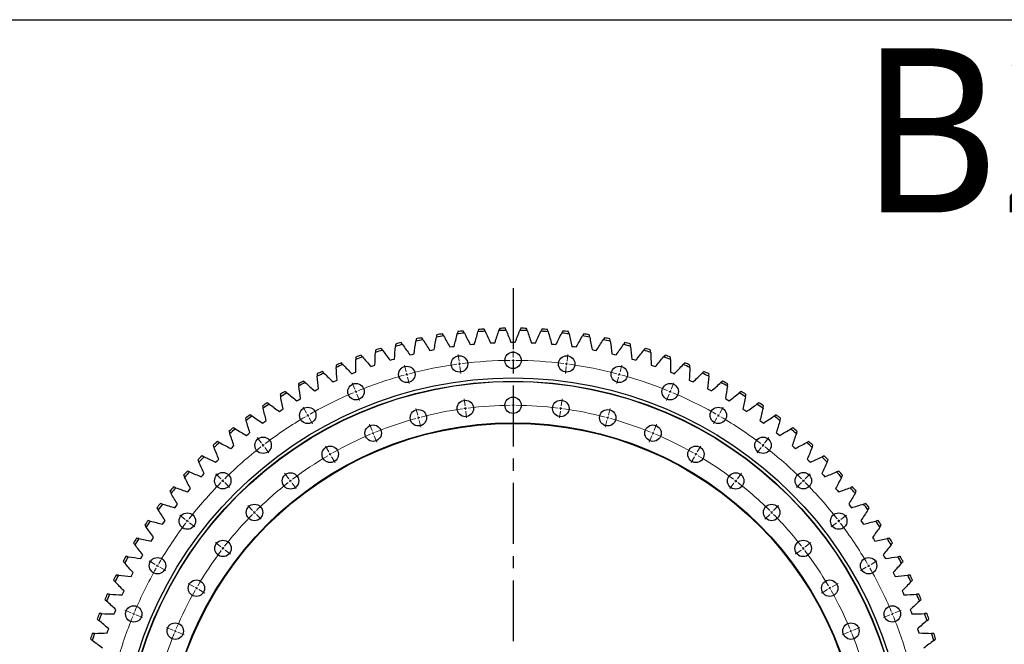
# Model space of a CAD drawing. Header units: millimetres. Extents: x 427 to 9394, y 22732 to 29464.
# Tile 7 of 16: x 1955 to 3753, y 28324 to 29464. Entities that reach past the tile are written whole.
import ezdxf

# ---------------------------------------------------------------- set-up
doc = ezdxf.new("R2010")
doc.units = ezdxf.units.MM
doc.header["$LTSCALE"] = 50
doc.linetypes.add('CENTER', pattern=[10.16, 6.35, -1.27, 1.27, -1.27])

msp = doc.modelspace()

# ---------------------------------------------------------------- linework, layer by layer
at = {"linetype": 'CENTER', "ltscale": 0.35}
msp.add_line((2855.9, 28973.9), (2855.9, 27210.4), dxfattribs=at)
at = {"color": 7, "linetype": 'Continuous', "lineweight": 25}
for p, q in [((2777.5, 28871.3), (2781.5, 28871.7)), ((2781.5, 28871.7), (2785.5, 28872.1)), ((2814.6, 28874.2), (2818.7, 28874.4)), ((2818.7, 28874.4), (2822.7, 28874.5)), ((2851.9, 28875.2), (2855.9, 28875.3)), ((2855.9, 28875.3), (2859.9, 28875.2)), ((2889.2, 28874.5), (2893.2, 28874.4)), ((2893.2, 28874.4), (2897.2, 28874.2)), ((2926.4, 28872.1), (2930.4, 28871.7)), ((2930.4, 28871.7), (2934.3, 28871.3)), ((2667.4, 28852.2), (2671.3, 28853.2)), ((2671.3, 28853.2), (2675.2, 28854.1)), ((2703.8, 28860.3), (2707.7, 28861.1)), ((2707.7, 28861.1), (2711.7, 28861.8)), ((2740.5, 28866.7), (2744.5, 28867.3)), ((2744.5, 28867.3), (2748.4, 28867.8)), ((2963.4, 28867.8), (2967.4, 28867.3)), ((2967.4, 28867.3), (2971.3, 28866.7)), ((3000.2, 28861.8), (3004.1, 28861.1)), ((3004.1, 28861.1), (3008, 28860.3)), ((3036.6, 28854.1), (3040.5, 28853.2)), ((3040.5, 28853.2), (3044.4, 28852.2)), ((2599.8, 28832.2), (2603.6, 28833.5)), ((2631.4, 28842.4), (2635.3, 28843.6)), ((2635.3, 28843.6), (2639.1, 28844.7)), ((3072.7, 28844.7), (3076.5, 28843.6)), ((3076.5, 28843.6), (3080.4, 28842.4)), ((3108.2, 28833.5), (3112, 28832.2)), ((2561.1, 28817.7), (2564.9, 28819.2)), ((2564.9, 28819.2), (2568.6, 28820.6)), ((2596, 28830.9), (2599.8, 28832.2)), ((3112, 28832.2), (3115.8, 28830.9)), ((3143.2, 28820.6), (3147, 28819.2)), ((3147, 28819.2), (3150.7, 28817.7)), ((2527, 28802.8), (2530.6, 28804.5)), ((2530.6, 28804.5), (2534.3, 28806.1)), ((3177.6, 28806.1), (3181.2, 28804.5)), ((3181.2, 28804.5), (3184.9, 28802.8)), ((2493.5, 28786.4), (2497.1, 28788.2)), ((2497.1, 28788.2), (2500.7, 28790)), ((3211.2, 28790), (3214.8, 28788.2)), ((3214.8, 28788.2), (3218.3, 28786.4)), ((2460.9, 28768.3), (2464.4, 28770.4)), ((2464.4, 28770.4), (2467.8, 28772.3)), ((3244, 28772.3), (3247.5, 28770.4)), ((3247.5, 28770.4), (3250.9, 28768.3)), ((2429.2, 28748.8), (2432.5, 28751)), ((2432.5, 28751), (2435.9, 28753.1)), ((3275.9, 28753.1), (3279.3, 28751)), ((3279.3, 28751), (3282.7, 28748.8)), ((2398.4, 28727.7), (2401.7, 28730.1)), ((2401.7, 28730.1), (2404.9, 28732.4)), ((3306.9, 28732.4), (3310.2, 28730.1)), ((3310.2, 28730.1), (3313.4, 28727.7)), ((2368.7, 28705.2), (2371.8, 28707.7)), ((2371.8, 28707.7), (2375, 28710.2)), ((3336.8, 28710.2), (3340, 28707.7)), ((3340, 28707.7), (3343.1, 28705.2)), ((2340.1, 28681.3), (2343.1, 28684)), ((2343.1, 28684), (2346.1, 28686.6)), ((3365.7, 28686.6), (3368.7, 28684)), ((3368.7, 28684), (3371.8, 28681.3)), ((2312.6, 28656.1), (2315.5, 28658.9)), ((2315.5, 28658.9), (2318.4, 28661.7)), ((3393.4, 28661.7), (3396.3, 28658.9)), ((3396.3, 28658.9), (3399.2, 28656.1)), ((2289.1, 28632.6), (2291.9, 28635.5)), ((3419.9, 28635.5), (3422.7, 28632.6)), ((2286.4, 28629.6), (2289.1, 28632.6)), ((3422.7, 28632.6), (3425.4, 28629.6)), ((2261.5, 28601.9), (2264.1, 28605)), ((2264.1, 28605), (2266.7, 28608)), ((3445.1, 28608), (3447.7, 28605)), ((3447.7, 28605), (3450.4, 28601.9)), ((2237.9, 28573.1), (2240.3, 28576.2)), ((2240.3, 28576.2), (2242.9, 28579.4)), ((3469, 28579.4), (3471.5, 28576.2)), ((3471.5, 28576.2), (3473.9, 28573.1)), ((2215.7, 28543.1), (2218, 28546.4)), ((2218, 28546.4), (2220.4, 28549.7)), ((3491.5, 28549.7), (3493.8, 28546.4)), ((3493.8, 28546.4), (3496.1, 28543.1)), ((2195, 28512.2), (2197.1, 28515.5)), ((2197.1, 28515.5), (2199.3, 28518.9)), ((3512.5, 28518.9), (3514.7, 28515.5)), ((3514.7, 28515.5), (3516.8, 28512.2)), ((2175.7, 28480.2), (2177.7, 28483.7)), ((2177.7, 28483.7), (2179.8, 28487.2)), ((3532.1, 28487.2), (3534.1, 28483.7)), ((3534.1, 28483.7), (3536.1, 28480.2)), ((2158, 28447.4), (2159.9, 28451)), ((2159.9, 28451), (2161.7, 28454.6)), ((3550.1, 28454.6), (3552, 28451)), ((3552, 28451), (3553.8, 28447.4)), ((2143.6, 28417.5), (2145.3, 28421.1)), ((3566.6, 28421.1), (3568.3, 28417.5)), ((2141.9, 28413.8), (2143.6, 28417.5)), ((3568.3, 28417.5), (3569.9, 28413.8)), ((2127.4, 28379.5), (2128.9, 28383.2)), ((2128.9, 28383.2), (2130.4, 28386.9)), ((3581.4, 28386.9), (3582.9, 28383.2)), ((3582.9, 28383.2), (3584.4, 28379.5)), ((2114.6, 28344.5), (2115.9, 28348.3)), ((2115.9, 28348.3), (2117.2, 28352.1)), ((3594.6, 28352.1), (3596, 28348.3)), ((3596, 28348.3), (3597.2, 28344.5))]:
    msp.add_line(p, q, dxfattribs=at)
at = {"color": 0, "linetype": 'Continuous', "lineweight": 18}
for p, q in [((2757.4, 28840.7), (2755.7, 28853.1)), ((2855.9, 28847.2), (2855.9, 28859.7)), ((2954.5, 28840.7), (2956.1, 28853.1)), ((2660.5, 28821.4), (2657.3, 28833.5)), ((2758, 28835.7), (2757.7, 28838.2)), ((2758, 28835.7), (2758.3, 28833.3)), ((2855.9, 28842.2), (2855.9, 28844.7)), ((2855.9, 28842.2), (2855.9, 28839.7)), ((2855.9, 28837.2), (2855.9, 28824.7)), ((2953.8, 28835.7), (2953.5, 28833.3)), ((2953.8, 28835.7), (2954.1, 28838.2)), ((3051.3, 28821.4), (3054.6, 28833.5)), ((2661.8, 28816.6), (2661.2, 28819)), ((2661.8, 28816.6), (2662.4, 28814.2)), ((2758.7, 28830.8), (2760.3, 28818.4)), ((2953.2, 28830.8), (2951.5, 28818.4)), ((3050, 28816.6), (3049.4, 28814.2)), ((3050, 28816.6), (3050.7, 28819)), ((2567, 28789.7), (2562.2, 28801.2)), ((2663.1, 28811.8), (2666.3, 28799.7)), ((3048.7, 28811.8), (3045.5, 28799.7)), ((3144.8, 28789.7), (3149.6, 28801.2)), ((2568.9, 28785.1), (2567.9, 28787.4)), ((2568.9, 28785.1), (2569.9, 28782.8)), ((2570.8, 28780.5), (2575.6, 28768.9)), ((3141, 28780.5), (3136.2, 28768.9)), ((3142.9, 28785.1), (3142, 28782.8)), ((3142.9, 28785.1), (3143.9, 28787.4)), ((2768.1, 28759.4), (2766.4, 28771.8)), ((2855.9, 28765.2), (2855.9, 28777.7)), ((2855.9, 28760.2), (2855.9, 28762.7)), ((2943.8, 28759.4), (2945.4, 28771.8)), ((2478.4, 28746), (2472.2, 28756.8)), ((2480.9, 28741.7), (2479.7, 28743.8)), ((2681.7, 28742.2), (2678.5, 28754.3)), ((2768.7, 28754.4), (2768.4, 28756.9)), ((2768.7, 28754.4), (2769, 28752)), ((2769.4, 28749.5), (2771, 28737.1)), ((2855.9, 28760.2), (2855.9, 28757.7)), ((2855.9, 28755.2), (2855.9, 28742.7)), ((2942.5, 28749.5), (2940.8, 28737.1)), ((2943.1, 28754.4), (2942.8, 28752)), ((2943.1, 28754.4), (2943.4, 28756.9)), ((3030.1, 28742.2), (3033.3, 28754.3)), ((3230.9, 28741.7), (3232.2, 28743.8)), ((3233.4, 28746), (3239.7, 28756.8)), ((2480.9, 28741.7), (2482.2, 28739.5)), ((2483.4, 28737.4), (2489.7, 28726.5)), ((2598.4, 28713.9), (2593.6, 28725.5)), ((2683, 28737.4), (2682.4, 28739.8)), ((2683, 28737.4), (2683.7, 28735)), ((2684.3, 28732.6), (2687.6, 28720.5)), ((3027.5, 28732.6), (3024.3, 28720.5)), ((3028.8, 28737.4), (3028.2, 28735)), ((3028.8, 28737.4), (3029.5, 28739.8)), ((3113.5, 28713.9), (3118.2, 28725.5)), ((3228.4, 28737.4), (3222.2, 28726.5)), ((3230.9, 28741.7), (3229.7, 28739.5)), ((2600.3, 28709.3), (2599.3, 28711.6)), ((2600.3, 28709.3), (2601.2, 28707)), ((3111.5, 28709.3), (3110.6, 28707)), ((3111.5, 28709.3), (3112.5, 28711.6)), ((2396.3, 28691.1), (2388.7, 28701.1)), ((2399.3, 28687.2), (2397.8, 28689.2)), ((2602.2, 28704.7), (2607, 28693.1)), ((3109.6, 28704.7), (3104.8, 28693.1)), ((3312.5, 28687.2), (3314, 28689.2)), ((3315.5, 28691.1), (3323.1, 28701.1)), ((2399.3, 28687.2), (2400.9, 28685.2)), ((2402.4, 28683.2), (2410, 28673.3)), ((2519.4, 28675), (2513.2, 28685.8)), ((2521.9, 28670.7), (2520.7, 28672.8)), ((3189.9, 28670.7), (3191.2, 28672.8)), ((3192.4, 28675), (3198.7, 28685.8)), ((3309.4, 28683.2), (3301.8, 28673.3)), ((3312.5, 28687.2), (3311, 28685.2)), ((2521.9, 28670.7), (2523.2, 28668.5)), ((2524.4, 28666.3), (2530.7, 28655.5)), ((3187.4, 28666.3), (3181.2, 28655.5)), ((3189.9, 28670.7), (3188.7, 28668.5)), ((2322, 28626), (2313.2, 28634.9)), ((2446.2, 28626.1), (2438.6, 28636)), ((3265.6, 28626.1), (3273.2, 28636)), ((3389.8, 28626), (3398.6, 28634.9)), ((2325.6, 28622.5), (2323.8, 28624.3)), ((2325.6, 28622.5), (2327.4, 28620.7)), ((2329.1, 28619), (2338, 28610.1)), ((2449.3, 28622.1), (2447.7, 28624.1)), ((2449.3, 28622.1), (2450.8, 28620.1)), ((2452.3, 28618.2), (2459.9, 28608.2)), ((3259.5, 28618.2), (3251.9, 28608.2)), ((3262.6, 28622.1), (3261, 28620.1)), ((3262.6, 28622.1), (3264.1, 28624.1)), ((3382.7, 28619), (3373.9, 28610.1)), ((3386.2, 28622.5), (3384.5, 28620.7)), ((3386.2, 28622.5), (3388, 28624.3)), ((2380, 28568), (2371.2, 28576.9)), ((2383.6, 28564.5), (2381.8, 28566.3)), ((2383.6, 28564.5), (2385.3, 28562.7)), ((3328.3, 28564.5), (3326.5, 28562.7)), ((3328.3, 28564.5), (3330, 28566.3)), ((3331.8, 28568), (3340.6, 28576.9)), ((2256.9, 28551.8), (2247, 28559.4)), ((2260.9, 28548.7), (2258.9, 28550.3)), ((2260.9, 28548.7), (2262.9, 28547.2)), ((2264.9, 28545.7), (2274.8, 28538.1)), ((2387.1, 28561), (2395.9, 28552.1)), ((3324.7, 28561), (3315.9, 28552.1)), ((3447, 28545.7), (3437, 28538.1)), ((3450.9, 28548.7), (3448.9, 28547.2)), ((3450.9, 28548.7), (3452.9, 28550.3)), ((3454.9, 28551.8), (3464.8, 28559.4)), ((2322, 28501.9), (2312.1, 28509.5)), ((3389.8, 28501.9), (3399.8, 28509.5)), ((2326, 28498.8), (2324, 28500.3)), ((2326, 28498.8), (2327.9, 28497.3)), ((2329.9, 28495.8), (2339.8, 28488.2)), ((3381.9, 28495.8), (3372, 28488.2)), ((3385.9, 28498.8), (3383.9, 28497.3)), ((3385.9, 28498.8), (3387.9, 28500.3)), ((2202.1, 28469.7), (2191.2, 28475.9)), ((3509.8, 28469.7), (3520.6, 28475.9)), ((2206.4, 28467.2), (2204.2, 28468.4)), ((2206.4, 28467.2), (2208.6, 28465.9)), ((2210.7, 28464.7), (2221.5, 28458.4)), ((3501.1, 28464.7), (3490.3, 28458.4)), ((3505.4, 28467.2), (3503.3, 28465.9)), ((3505.4, 28467.2), (3507.6, 28468.4)), ((2273.1, 28428.7), (2262.3, 28434.9)), ((2277.4, 28426.2), (2275.2, 28427.4)), ((2277.4, 28426.2), (2279.6, 28424.9)), ((2281.7, 28423.7), (2292.6, 28417.4)), ((3430.1, 28423.7), (3419.3, 28417.4)), ((3434.4, 28426.2), (3432.3, 28424.9)), ((3434.4, 28426.2), (3436.6, 28427.4)), ((3438.7, 28428.7), (3449.6, 28434.9)), ((2158.4, 28381.1), (2146.8, 28385.9)), ((3553.4, 28381.1), (3565, 28385.9)), ((2163, 28379.2), (2160.7, 28380.1)), ((2163, 28379.2), (2165.3, 28378.2)), ((2167.6, 28377.3), (2179.2, 28372.5)), ((3544.2, 28377.3), (3532.7, 28372.5)), ((3548.8, 28379.2), (3546.5, 28378.2)), ((3548.8, 28379.2), (3551.1, 28380.1)), ((2234.1, 28349.7), (2222.6, 28354.5)), ((2238.8, 28347.8), (2236.5, 28348.8)), ((2238.8, 28347.8), (2241.1, 28346.8)), ((3473.1, 28347.8), (3470.8, 28346.8)), ((3473.1, 28347.8), (3475.4, 28348.8)), ((3477.7, 28349.7), (3489.2, 28354.5)), ((2243.4, 28345.9), (2254.9, 28341.1)), ((3468.4, 28345.9), (3456.9, 28341.1))]:
    msp.add_line(p, q, dxfattribs=at)
msp.add_lwpolyline([(426.7, 29464.3), (9393.5, 29464.3), (9393.5, 22731.9), (426.7, 22731.9)], close=True)
at = {"color": 7, "linetype": 'Continuous', "lineweight": 25}
for centre, radius in [((2758, 28835.7), 15), ((2855.9, 28842.2), 15), ((2953.8, 28835.7), 15), ((2661.8, 28816.6), 15), ((3050, 28816.6), 15), ((2855.9, 28092.2), 718), ((2855.9, 28092.2), 712), ((2855.9, 28092.2), 711.5), ((2568.9, 28785.1), 15), ((3142.9, 28785.1), 15), ((2768.7, 28754.4), 15), ((2855.9, 28760.2), 15), ((2943.1, 28754.4), 15), ((2480.9, 28741.7), 15), ((2683, 28737.4), 15), ((3028.8, 28737.4), 15), ((3230.9, 28741.7), 15), ((2855.9, 28092.2), 636), ((2855.9, 28092.2), 635), ((2600.3, 28709.3), 15), ((3111.5, 28709.3), 15), ((2399.3, 28687.2), 15), ((3312.5, 28687.2), 15), ((2521.9, 28670.7), 15), ((3189.9, 28670.7), 15), ((2325.6, 28622.5), 15), ((2449.3, 28622.1), 15), ((3262.6, 28622.1), 15), ((3386.2, 28622.5), 15), ((2260.9, 28548.7), 15), ((2383.6, 28564.5), 15), ((3328.3, 28564.5), 15), ((3450.9, 28548.7), 15), ((2326, 28498.8), 15), ((3385.9, 28498.8), 15), ((2206.4, 28467.2), 15), ((3505.4, 28467.2), 15), ((2277.4, 28426.2), 15), ((3434.4, 28426.2), 15), ((2163, 28379.2), 15), ((3548.8, 28379.2), 15), ((2238.8, 28347.8), 15), ((3473.1, 28347.8), 15)]:
    msp.add_circle(centre, radius, dxfattribs=at)
for radius, start, end in [(804.8, 99.0705, 100.0204), (808.8, 99.178, 99.9129), (804.8, 96.3432, 97.2931), (808.8, 96.4507, 97.1856), (804.8, 93.616, 94.5659), (808.8, 93.7235, 94.4583), (804.8, 90.8887, 91.8386), (808.8, 90.9962, 91.7311), (804.8, 88.1614, 89.1113), (808.8, 88.2689, 89.0038), (804.8, 85.4341, 86.384), (808.8, 85.5417, 86.2765), (804.8, 82.7069, 83.6568), (808.8, 82.8144, 83.5493), (804.8, 79.9796, 80.9295), (808.8, 80.0871, 80.822), (804.8, 104.525, 105.475), (808.8, 104.6326, 105.3674), (804.8, 101.7978, 102.7477), (808.8, 101.9053, 102.6402), (804.8, 77.2523, 78.2022), (808.8, 77.3598, 78.0947), (804.8, 74.525, 75.475), (808.8, 74.6326, 75.3674), (808.8, 110.0871, 110.822), (804.8, 107.2523, 108.2022), (808.8, 107.3598, 108.0947), (804.8, 71.7978, 72.7477), (808.8, 71.9053, 72.6402), (808.8, 69.178, 69.9129), (808.8, 112.8144, 113.5493), (804.8, 112.7069, 113.6568), (804.8, 109.9796, 110.9295), (804.8, 69.0705, 70.0204), (804.8, 66.3432, 67.2931), (808.8, 66.4507, 67.1856), (808.8, 115.5417, 116.2765), (804.8, 115.4341, 116.384), (804.8, 63.616, 64.5659), (808.8, 63.7235, 64.4583), (808.8, 118.2689, 119.0038), (804.8, 118.1614, 119.1113), (804.8, 60.8887, 61.8386), (808.8, 60.9962, 61.7311), (808.8, 120.9962, 121.7311), (804.8, 120.8887, 121.8386), (804.8, 58.1614, 59.1113), (808.8, 58.2689, 59.0038), (808.8, 123.7235, 124.4583), (804.8, 123.616, 124.5659), (804.8, 55.4341, 56.384), (808.8, 55.5417, 56.2765), (808.8, 126.4507, 127.1856), (804.8, 126.3432, 127.2931), (804.8, 52.7069, 53.6568), (808.8, 52.8144, 53.5493), (808.8, 129.178, 129.9129), (804.8, 129.0705, 130.0204), (804.8, 49.9796, 50.9295), (808.8, 50.0871, 50.822), (808.8, 131.9053, 132.6402), (804.8, 131.7978, 132.7477), (804.8, 47.2523, 48.2022), (808.8, 47.3598, 48.0947), (808.8, 134.6326, 135.3674), (804.8, 134.525, 135.475), (804.8, 44.525, 45.475), (808.8, 44.6326, 45.3674), (808.8, 137.3598, 138.0947), (804.8, 137.2523, 138.2022), (804.8, 41.7978, 42.7477), (808.8, 41.9053, 42.6402), (808.8, 140.0871, 140.822), (804.8, 139.9796, 140.9295), (804.8, 39.0705, 40.0204), (808.8, 39.178, 39.9129), (808.8, 142.8144, 143.5493), (808.8, 36.4507, 37.1856), (804.8, 142.7069, 143.6568), (804.8, 36.3432, 37.2931), (808.8, 145.5417, 146.2765), (804.8, 145.4341, 146.384), (804.8, 33.616, 34.5659), (808.8, 33.7235, 34.4583), (808.8, 148.2689, 149.0038), (804.8, 148.1614, 149.1113), (804.8, 30.8887, 31.8386), (808.8, 30.9962, 31.7311), (808.8, 150.9962, 151.7311), (804.8, 150.8887, 151.8386), (804.8, 28.1614, 29.1113), (808.8, 28.2689, 29.0038), (808.8, 153.7235, 154.4583), (804.8, 153.616, 154.5659), (804.8, 25.4341, 26.384), (808.8, 25.5417, 26.2765), (808.8, 156.4507, 157.1856), (804.8, 156.3432, 157.2931), (804.8, 22.7069, 23.6568), (808.8, 22.8144, 23.5493), (808.8, 159.178, 159.9129), (804.8, 159.0705, 160.0204), (804.8, 19.9796, 20.9295), (808.8, 20.0871, 20.822), (808.8, 161.9053, 162.6402), (804.8, 161.7978, 162.7477), (804.8, 17.2523, 18.2022), (808.8, 17.3598, 18.0947)]:
    msp.add_arc((2855.9, 28092.2), radius, start, end, dxfattribs=at)
at = {"color": 0, "linetype": 'Continuous', "lineweight": 18}
for radius, start, end in [(750, 97.882, 104.618), (750, 97.5, 97.691), (750, 97.309, 97.5), (750, 90.382, 97.118), (750, 90, 90.191), (750, 89.809, 90), (750, 82.882, 89.618), (750, 82.5, 82.691), (750, 82.309, 82.5), (750, 75.382, 82.118), (750, 105.382, 112.118), (750, 105, 105.191), (750, 104.809, 105), (750, 75, 75.191), (750, 74.809, 75), (750, 67.882, 74.618), (750, 112.882, 119.618), (750, 112.5, 112.691), (750, 112.309, 112.5), (750, 67.5, 67.691), (750, 67.309, 67.5), (750, 60.382, 67.118), (750, 119.809, 120), (668, 97.9289, 104.5711), (668, 97.5, 97.7144), (668, 97.2856, 97.5), (668, 90.4289, 97.0711), (668, 90, 90.2144), (668, 89.7856, 90), (668, 82.9289, 89.5711), (668, 82.5, 82.7144), (668, 82.2856, 82.5), (668, 75.4289, 82.0711), (750, 60, 60.191), (750, 120.382, 127.118), (750, 120, 120.191), (668, 105.4289, 112.0711), (668, 105, 105.2144), (668, 104.7856, 105), (668, 75, 75.2144), (668, 74.7856, 75), (668, 67.9289, 74.5711), (750, 59.809, 60), (750, 52.882, 59.618), (668, 112.9289, 119.5711), (668, 112.5, 112.7144), (668, 112.2856, 112.5), (668, 67.5, 67.7144), (668, 67.2856, 67.5), (668, 60.4289, 67.0711), (750, 127.882, 134.618), (750, 127.5, 127.691), (750, 127.309, 127.5), (668, 119.7856, 120), (668, 60, 60.2144), (750, 52.5, 52.691), (750, 52.309, 52.5), (750, 45.382, 52.118), (668, 120.4289, 127.0711), (668, 120, 120.2144), (668, 59.7856, 60), (668, 52.9289, 59.5711), (750, 135.382, 142.118), (750, 135, 135.191), (750, 134.809, 135), (668, 127.9289, 134.5711), (668, 127.5, 127.7144), (668, 127.2856, 127.5), (668, 52.5, 52.7144), (668, 52.2856, 52.5), (668, 45.4289, 52.0711), (750, 45, 45.191), (750, 44.809, 45), (750, 37.882, 44.618), (668, 135, 135.2144), (668, 134.7856, 135), (668, 45, 45.2144), (668, 44.7856, 45), (750, 142.5, 142.691), (750, 142.309, 142.5), (668, 135.4289, 142.0711), (668, 37.9289, 44.5711), (750, 37.5, 37.691), (750, 37.309, 37.5), (750, 142.882, 149.618), (750, 30.382, 37.118), (668, 142.9289, 149.5711), (668, 142.5, 142.7144), (668, 142.2856, 142.5), (668, 37.5, 37.7144), (668, 37.2856, 37.5), (668, 30.4289, 37.0711), (750, 150.382, 157.118), (750, 150, 150.191), (750, 149.809, 150), (750, 30, 30.191), (750, 29.809, 30), (750, 22.882, 29.618), (668, 150.4289, 157.0711), (668, 150, 150.2144), (668, 149.7856, 150), (668, 30, 30.2144), (668, 29.7856, 30), (668, 22.9289, 29.5711), (750, 157.882, 164.618), (750, 157.5, 157.691), (750, 157.309, 157.5), (750, 22.5, 22.691), (750, 22.309, 22.5), (750, 15.382, 22.118), (668, 157.5, 157.7144), (668, 157.2856, 157.5), (668, 22.5, 22.7144), (668, 22.2856, 22.5), (668, 157.9289, 164.5711), (668, 15.4289, 22.0711)]:
    msp.add_arc((2855.9, 28092.2), radius, start, end, dxfattribs=at)
at = {"color": 7, "linetype": 'Continuous', "lineweight": 25}
for points in [[(2716.7, 28888.9), (2716.4, 28887.5), (2716.1, 28886.1), (2715.9, 28884.7)], [(2729, 28886.9), (2728.3, 28888.1), (2727.6, 28889.4), (2726.9, 28890.6)], [(2729, 28886.9), (2732.9, 28880.2), (2736.7, 28873.4), (2740.5, 28866.7)], [(2748.4, 28867.8), (2750.2, 28875.4), (2751.9, 28882.9), (2753.7, 28890.5)], [(2754.7, 28894.6), (2754.4, 28893.2), (2754.1, 28891.8), (2753.7, 28890.5)], [(2767, 28892), (2766.3, 28893.3), (2765.7, 28894.6), (2765, 28895.8)], [(2767, 28892), (2770.5, 28885.1), (2774, 28878.2), (2777.5, 28871.3)], [(2785.5, 28872.1), (2787.6, 28879.5), (2789.7, 28887), (2791.8, 28894.4)], [(2793, 28898.5), (2792.6, 28897.1), (2792.2, 28895.8), (2791.8, 28894.4)], [(2805.2, 28895.4), (2804.6, 28896.7), (2804, 28898), (2803.4, 28899.3)], [(2805.2, 28895.4), (2808.3, 28888.3), (2811.5, 28881.2), (2814.6, 28874.2)], [(2822.7, 28874.5), (2825.1, 28881.9), (2827.6, 28889.2), (2830.1, 28896.5)], [(2831.5, 28900.6), (2831, 28899.2), (2830.6, 28897.9), (2830.1, 28896.5)], [(2843.4, 28896.9), (2842.9, 28898.2), (2842.4, 28899.5), (2841.9, 28900.8)], [(2843.4, 28896.9), (2846.3, 28889.7), (2849.1, 28882.5), (2851.9, 28875.2)], [(2859.9, 28875.2), (2862.7, 28882.5), (2865.5, 28889.7), (2868.4, 28896.9)], [(2870, 28900.8), (2869.4, 28899.5), (2868.9, 28898.2), (2868.4, 28896.9)], [(2881.7, 28896.5), (2881.3, 28897.9), (2880.8, 28899.2), (2880.3, 28900.6)], [(2881.7, 28896.5), (2884.2, 28889.2), (2886.7, 28881.9), (2889.2, 28874.5)], [(2897.2, 28874.2), (2900.3, 28881.2), (2903.5, 28888.3), (2906.7, 28895.4)], [(2908.4, 28899.3), (2907.8, 28898), (2907.3, 28896.7), (2906.7, 28895.4)], [(2920, 28894.4), (2919.6, 28895.8), (2919.2, 28897.1), (2918.8, 28898.5)], [(2920, 28894.4), (2922.1, 28887), (2924.3, 28879.5), (2926.4, 28872.1)], [(2934.3, 28871.3), (2937.8, 28878.2), (2941.3, 28885.1), (2944.8, 28892)], [(2946.8, 28895.8), (2946.1, 28894.6), (2945.5, 28893.3), (2944.8, 28892)], [(2958.1, 28890.5), (2957.7, 28891.8), (2957.4, 28893.2), (2957.1, 28894.6)], [(2958.1, 28890.5), (2959.9, 28882.9), (2961.6, 28875.4), (2963.4, 28867.8)], [(2971.3, 28866.7), (2975.1, 28873.4), (2978.9, 28880.2), (2982.8, 28886.9)], [(2984.9, 28890.6), (2984.2, 28889.4), (2983.5, 28888.1), (2982.8, 28886.9)], [(2995.9, 28884.7), (2995.7, 28886.1), (2995.4, 28887.5), (2995.1, 28888.9)], [(2641.6, 28872), (2641.4, 28870.6), (2641.3, 28869.2), (2641.2, 28867.8)], [(2654.1, 28871.2), (2653.2, 28872.4), (2652.4, 28873.6), (2651.6, 28874.7)], [(2654.1, 28871.2), (2658.5, 28864.9), (2663, 28858.6), (2667.4, 28852.2)], [(2675.2, 28854.1), (2676.2, 28861.8), (2677.3, 28869.5), (2678.3, 28877.1)], [(2678.9, 28881.4), (2678.7, 28879.9), (2678.5, 28878.5), (2678.3, 28877.1)], [(2691.4, 28880), (2690.6, 28881.2), (2689.8, 28882.4), (2689.1, 28883.6)], [(2691.4, 28880), (2695.5, 28873.4), (2699.7, 28866.9), (2703.8, 28860.3)], [(2711.7, 28861.8), (2713, 28869.5), (2714.4, 28877.1), (2715.9, 28884.7)], [(2995.9, 28884.7), (2997.4, 28877.1), (2998.8, 28869.5), (3000.2, 28861.8)], [(3008, 28860.3), (3012.2, 28866.9), (3016.3, 28873.4), (3020.5, 28880)], [(3022.8, 28883.6), (3022, 28882.4), (3021.2, 28881.2), (3020.5, 28880)], [(3033.5, 28877.1), (3033.3, 28878.5), (3033.1, 28879.9), (3032.9, 28881.4)], [(3033.5, 28877.1), (3034.6, 28869.5), (3035.6, 28861.8), (3036.6, 28854.1)], [(3044.4, 28852.2), (3048.8, 28858.6), (3053.3, 28864.9), (3057.8, 28871.2)], [(3060.2, 28874.7), (3059.4, 28873.6), (3058.6, 28872.4), (3057.8, 28871.2)], [(3070.6, 28867.8), (3070.5, 28869.2), (3070.4, 28870.6), (3070.3, 28872)], [(2580.9, 28848.5), (2580, 28849.6), (2579.1, 28850.7), (2578.1, 28851.8)], [(2603.6, 28833.5), (2603.9, 28841.2), (2604.2, 28849), (2604.5, 28856.7)], [(2604.7, 28861), (2604.6, 28859.5), (2604.6, 28858.1), (2604.5, 28856.7)], [(2617.2, 28860.8), (2616.3, 28861.9), (2615.5, 28863), (2614.6, 28864.1)], [(2617.2, 28860.8), (2622, 28854.7), (2626.7, 28848.5), (2631.4, 28842.4)], [(2639.1, 28844.7), (2639.8, 28852.4), (2640.5, 28860.1), (2641.2, 28867.8)], [(3070.6, 28867.8), (3071.4, 28860.1), (3072, 28852.4), (3072.7, 28844.7)], [(3080.4, 28842.4), (3085.1, 28848.5), (3089.8, 28854.7), (3094.6, 28860.8)], [(3097.2, 28864.1), (3096.4, 28863), (3095.5, 28861.9), (3094.6, 28860.8)], [(3107.3, 28856.7), (3107.2, 28858.1), (3107.2, 28859.5), (3107.1, 28861)], [(3107.3, 28856.7), (3107.7, 28849), (3108, 28841.2), (3108.2, 28833.5)], [(3133.7, 28851.8), (3132.8, 28850.7), (3131.8, 28849.6), (3130.9, 28848.5)], [(2532.8, 28833.6), (2532.8, 28832.2), (2532.9, 28830.8), (2533, 28829.3)], [(2545.2, 28834.6), (2544.3, 28835.6), (2543.3, 28836.7), (2542.3, 28837.7)], [(2545.2, 28834.6), (2550.6, 28829), (2555.9, 28823.3), (2561.1, 28817.7)], [(2568.4, 28848.1), (2568.4, 28846.7), (2568.4, 28845.3), (2568.4, 28843.9)], [(2568.6, 28820.6), (2568.5, 28828.4), (2568.4, 28836.1), (2568.4, 28843.9)], [(2580.9, 28848.5), (2586, 28842.7), (2591, 28836.8), (2596, 28830.9)], [(3115.8, 28830.9), (3120.8, 28836.8), (3125.9, 28842.7), (3130.9, 28848.5)], [(3143.4, 28843.9), (3143.4, 28836.1), (3143.3, 28828.4), (3143.2, 28820.6)], [(3143.4, 28843.9), (3143.4, 28845.3), (3143.4, 28846.7), (3143.4, 28848.1)], [(3150.7, 28817.7), (3156, 28823.3), (3161.3, 28829), (3166.6, 28834.6)], [(3169.5, 28837.7), (3168.5, 28836.7), (3167.6, 28835.6), (3166.6, 28834.6)], [(3178.8, 28829.3), (3178.9, 28830.8), (3179, 28832.2), (3179.1, 28833.6)], [(2497.9, 28817.4), (2498, 28816), (2498.1, 28814.6), (2498.3, 28813.1)], [(2510.3, 28819), (2509.2, 28819.9), (2508.2, 28820.9), (2507.2, 28821.9)], [(2510.3, 28819), (2515.9, 28813.6), (2521.4, 28808.2), (2527, 28802.8)], [(2534.3, 28806.1), (2533.8, 28813.9), (2533.4, 28821.6), (2533, 28829.3)], [(3178.8, 28829.3), (3178.5, 28821.6), (3178, 28813.9), (3177.6, 28806.1)], [(3184.9, 28802.8), (3190.4, 28808.2), (3196, 28813.6), (3201.6, 28819)], [(3204.6, 28821.9), (3203.6, 28820.9), (3202.6, 28819.9), (3201.6, 28819)], [(3213.6, 28813.1), (3213.7, 28814.6), (3213.8, 28816), (3214, 28817.4)], [(2463.8, 28799.5), (2464, 28798.1), (2464.2, 28796.7), (2464.4, 28795.3)], [(2476.1, 28801.7), (2475, 28802.6), (2473.9, 28803.6), (2472.9, 28804.5)], [(2476.1, 28801.7), (2481.9, 28796.6), (2487.7, 28791.5), (2493.5, 28786.4)], [(2500.7, 28790), (2499.8, 28797.7), (2499, 28805.4), (2498.3, 28813.1)], [(3213.6, 28813.1), (3212.8, 28805.4), (3212, 28797.7), (3211.2, 28790)], [(3218.3, 28786.4), (3224.1, 28791.5), (3229.9, 28796.6), (3235.7, 28801.7)], [(3239, 28804.5), (3237.9, 28803.6), (3236.8, 28802.6), (3235.7, 28801.7)], [(3247.5, 28795.3), (3247.7, 28796.7), (3247.9, 28798.1), (3248.1, 28799.5)], [(2430.5, 28780.1), (2430.8, 28778.7), (2431.1, 28777.3), (2431.4, 28775.9)], [(2442.8, 28782.8), (2441.6, 28783.7), (2440.5, 28784.6), (2439.4, 28785.5)], [(2442.8, 28782.8), (2448.8, 28778), (2454.9, 28773.2), (2460.9, 28768.3)], [(2467.8, 28772.3), (2466.7, 28780), (2465.5, 28787.6), (2464.4, 28795.3)], [(3247.5, 28795.3), (3246.3, 28787.6), (3245.2, 28780), (3244, 28772.3)], [(3250.9, 28768.3), (3257, 28773.2), (3263, 28778), (3269.1, 28782.8)], [(3272.4, 28785.5), (3271.3, 28784.6), (3270.2, 28783.7), (3269.1, 28782.8)], [(3280.5, 28775.9), (3280.7, 28777.3), (3281, 28778.7), (3281.3, 28780.1)], [(2410.4, 28762.4), (2409.2, 28763.2), (2408, 28764), (2406.9, 28764.9)], [(2410.4, 28762.4), (2416.6, 28757.9), (2422.9, 28753.3), (2429.2, 28748.8)], [(2435.9, 28753.1), (2434.4, 28760.7), (2432.8, 28768.3), (2431.4, 28775.9)], [(3280.5, 28775.9), (3279, 28768.3), (3277.5, 28760.7), (3275.9, 28753.1)], [(3282.7, 28748.8), (3288.9, 28753.3), (3295.2, 28757.9), (3301.5, 28762.4)], [(3304.9, 28764.9), (3303.8, 28764), (3302.6, 28763.2), (3301.5, 28762.4)], [(2398.3, 28759), (2398.6, 28757.7), (2399, 28756.3), (2399.3, 28754.9)], [(2404.9, 28732.4), (2403, 28739.9), (2401.2, 28747.4), (2399.3, 28754.9)], [(3312.5, 28754.9), (3310.7, 28747.4), (3308.8, 28739.9), (3306.9, 28732.4)], [(3312.5, 28754.9), (3312.9, 28756.3), (3313.2, 28757.7), (3313.5, 28759)], [(2367.1, 28736.5), (2367.5, 28735.2), (2367.9, 28733.8), (2368.3, 28732.4)], [(2375, 28710.2), (2372.7, 28717.6), (2370.5, 28725), (2368.3, 28732.4)], [(2379, 28740.4), (2377.8, 28741.2), (2376.6, 28742), (2375.4, 28742.7)], [(2379, 28740.4), (2385.5, 28736.2), (2392, 28732), (2398.4, 28727.7)], [(3313.4, 28727.7), (3319.9, 28732), (3326.4, 28736.2), (3332.9, 28740.4)], [(3336.4, 28742.7), (3335.2, 28742), (3334.1, 28741.2), (3332.9, 28740.4)], [(3343.5, 28732.4), (3341.3, 28725), (3339.1, 28717.6), (3336.8, 28710.2)], [(3343.5, 28732.4), (3343.9, 28733.8), (3344.3, 28735.2), (3344.8, 28736.5)], [(2337, 28712.5), (2337.4, 28711.2), (2337.9, 28709.8), (2338.4, 28708.5)], [(2346.1, 28686.6), (2343.5, 28693.9), (2340.9, 28701.2), (2338.4, 28708.5)], [(2348.7, 28717), (2347.4, 28717.7), (2346.2, 28718.4), (2345, 28719.1)], [(2348.7, 28717), (2355.4, 28713.1), (2362, 28709.2), (2368.7, 28705.2)], [(3343.1, 28705.2), (3349.8, 28709.2), (3356.5, 28713.1), (3363.2, 28717)], [(3366.9, 28719.1), (3365.6, 28718.4), (3364.4, 28717.7), (3363.2, 28717)], [(3373.4, 28708.5), (3370.9, 28701.2), (3368.3, 28693.9), (3365.7, 28686.6)], [(3373.4, 28708.5), (3373.9, 28709.8), (3374.4, 28711.2), (3374.9, 28712.5)], [(2319.5, 28692.1), (2318.2, 28692.8), (2317, 28693.5), (2315.7, 28694.1)], [(2319.5, 28692.1), (2326.4, 28688.6), (2333.2, 28685), (2340.1, 28681.3)], [(3371.8, 28681.3), (3378.6, 28685), (3385.4, 28688.6), (3392.3, 28692.1)], [(3396.1, 28694.1), (3394.8, 28693.5), (3393.6, 28692.8), (3392.3, 28692.1)], [(2308, 28687.1), (2308.6, 28685.8), (2309.1, 28684.5), (2309.6, 28683.2)], [(2318.4, 28661.7), (2315.5, 28668.8), (2312.5, 28676), (2309.6, 28683.2)], [(3402.2, 28683.2), (3399.3, 28676), (3396.4, 28668.8), (3393.4, 28661.7)], [(3402.2, 28683.2), (3402.7, 28684.5), (3403.3, 28685.8), (3403.8, 28687.1)], [(2280.3, 28660.4), (2280.9, 28659.1), (2281.5, 28657.8), (2282.1, 28656.5)], [(2291.9, 28635.5), (2288.6, 28642.5), (2285.4, 28649.5), (2282.1, 28656.5)], [(2291.6, 28665.9), (2290.3, 28666.5), (2289, 28667.1), (2287.7, 28667.7)], [(2291.6, 28665.9), (2298.6, 28662.7), (2305.6, 28659.4), (2312.6, 28656.1)], [(3399.2, 28656.1), (3406.2, 28659.4), (3413.2, 28662.7), (3420.3, 28665.9)], [(3429.7, 28656.5), (3426.5, 28649.5), (3423.2, 28642.5), (3419.9, 28635.5)], [(3424.1, 28667.7), (3422.8, 28667.1), (3421.6, 28666.5), (3420.3, 28665.9)], [(3429.7, 28656.5), (3430.3, 28657.8), (3430.9, 28659.1), (3431.5, 28660.4)], [(2264.9, 28638.4), (2263.6, 28639), (2262.3, 28639.5), (2260.9, 28640)], [(2264.9, 28638.4), (2272.1, 28635.5), (2279.3, 28632.6), (2286.4, 28629.6)], [(3425.4, 28629.6), (3432.6, 28632.6), (3439.7, 28635.5), (3446.9, 28638.4)], [(3450.9, 28640), (3449.6, 28639.5), (3448.2, 28639), (3446.9, 28638.4)], [(2254, 28632.4), (2254.6, 28631.1), (2255.3, 28629.8), (2255.9, 28628.6)], [(2266.7, 28608), (2263.1, 28614.8), (2259.5, 28621.7), (2255.9, 28628.6)], [(3455.9, 28628.6), (3452.3, 28621.7), (3448.7, 28614.8), (3445.1, 28608)], [(3455.9, 28628.6), (3456.5, 28629.8), (3457.2, 28631.1), (3457.9, 28632.4)], [(2228.9, 28603.1), (2229.7, 28601.9), (2230.4, 28600.6), (2231.1, 28599.4)], [(2242.9, 28579.4), (2238.9, 28586), (2235, 28592.7), (2231.1, 28599.4)], [(2239.6, 28609.7), (2238.2, 28610.2), (2236.9, 28610.6), (2235.5, 28611.1)], [(2239.6, 28609.7), (2246.9, 28607.1), (2254.2, 28604.6), (2261.5, 28601.9)], [(3450.4, 28601.9), (3457.6, 28604.6), (3464.9, 28607.1), (3472.2, 28609.7)], [(3480.7, 28599.4), (3476.8, 28592.7), (3472.9, 28586), (3469, 28579.4)], [(3476.3, 28611.1), (3474.9, 28610.6), (3473.6, 28610.2), (3472.2, 28609.7)], [(3480.7, 28599.4), (3481.5, 28600.6), (3482.2, 28601.9), (3482.9, 28603.1)], [(2215.7, 28579.8), (2214.3, 28580.2), (2212.9, 28580.6), (2211.6, 28581)], [(3500.3, 28581), (3498.9, 28580.6), (3497.5, 28580.2), (3496.2, 28579.8)], [(2205.3, 28572.7), (2206.1, 28571.5), (2206.9, 28570.3), (2207.7, 28569.1)], [(2220.4, 28549.7), (2216.1, 28556.1), (2211.9, 28562.6), (2207.7, 28569.1)], [(2215.7, 28579.8), (2223.1, 28577.6), (2230.5, 28575.3), (2237.9, 28573.1)], [(3473.9, 28573.1), (3481.3, 28575.3), (3488.7, 28577.6), (3496.2, 28579.8)], [(3504.2, 28569.1), (3500, 28562.6), (3495.7, 28556.1), (3491.5, 28549.7)], [(3504.2, 28569.1), (3504.9, 28570.3), (3505.7, 28571.5), (3506.5, 28572.7)], [(2193.2, 28548.8), (2191.8, 28549.1), (2190.4, 28549.4), (2189, 28549.8)], [(2193.2, 28548.8), (2200.7, 28546.9), (2208.2, 28545), (2215.7, 28543.1)], [(3496.1, 28543.1), (3503.6, 28545), (3511.1, 28546.9), (3518.6, 28548.8)], [(3522.8, 28549.8), (3521.4, 28549.4), (3520, 28549.1), (3518.6, 28548.8)], [(2183.2, 28541.2), (2184, 28540), (2184.9, 28538.9), (2185.7, 28537.7)], [(2199.3, 28518.9), (2194.8, 28525.2), (2190.2, 28531.4), (2185.7, 28537.7)], [(3526.1, 28537.7), (3521.6, 28531.4), (3517.1, 28525.2), (3512.5, 28518.9)], [(3526.1, 28537.7), (3527, 28538.9), (3527.8, 28540), (3528.6, 28541.2)], [(2172.2, 28516.7), (2170.8, 28517), (2169.4, 28517.3), (2168, 28517.5)], [(2172.2, 28516.7), (2179.8, 28515.2), (2187.4, 28513.7), (2195, 28512.2)], [(3516.8, 28512.2), (3524.4, 28513.7), (3532, 28515.2), (3539.6, 28516.7)], [(3543.8, 28517.5), (3542.4, 28517.3), (3541, 28517), (3539.6, 28516.7)], [(2162.6, 28508.7), (2163.5, 28507.6), (2164.4, 28506.4), (2165.3, 28505.3)], [(2179.8, 28487.2), (2174.9, 28493.2), (2170.1, 28499.3), (2165.3, 28505.3)], [(3546.6, 28505.3), (3541.8, 28499.3), (3536.9, 28493.2), (3532.1, 28487.2)], [(3546.6, 28505.3), (3547.4, 28506.4), (3548.3, 28507.6), (3549.2, 28508.7)], [(2143.6, 28475.2), (2144.5, 28474.1), (2145.4, 28473.1), (2146.4, 28472)], [(2152.8, 28483.7), (2151.4, 28483.9), (2150, 28484.1), (2148.5, 28484.3)], [(2152.8, 28483.7), (2160.4, 28482.6), (2168.1, 28481.4), (2175.7, 28480.2)], [(3536.1, 28480.2), (3543.7, 28481.4), (3551.4, 28482.6), (3559, 28483.7)], [(3563.3, 28484.3), (3561.9, 28484.1), (3560.5, 28483.9), (3559, 28483.7)], [(3565.4, 28472), (3566.4, 28473.1), (3567.3, 28474.1), (3568.3, 28475.2)], [(2161.7, 28454.6), (2156.6, 28460.3), (2151.5, 28466.2), (2146.4, 28472)], [(3565.4, 28472), (3560.4, 28466.2), (3555.2, 28460.3), (3550.1, 28454.6)], [(2126.2, 28440.9), (2127.1, 28439.9), (2128.1, 28438.8), (2129.1, 28437.8)], [(2145.3, 28421.1), (2139.9, 28426.7), (2134.5, 28432.2), (2129.1, 28437.8)], [(2134.9, 28449.8), (2133.5, 28449.9), (2132.1, 28450.1), (2130.7, 28450.2)], [(2134.9, 28449.8), (2142.6, 28449), (2150.3, 28448.3), (2158, 28447.4)], [(3553.8, 28447.4), (3561.5, 28448.3), (3569.2, 28449), (3576.9, 28449.8)], [(3582.7, 28437.8), (3577.4, 28432.2), (3572, 28426.7), (3566.6, 28421.1)], [(3581.1, 28450.2), (3579.7, 28450.1), (3578.3, 28449.9), (3576.9, 28449.8)], [(3582.7, 28437.8), (3583.7, 28438.8), (3584.7, 28439.9), (3585.7, 28440.9)], [(2110.4, 28405.8), (2111.4, 28404.8), (2112.5, 28403.8), (2113.5, 28402.8)], [(2130.4, 28386.9), (2124.8, 28392.2), (2119.1, 28397.5), (2113.5, 28402.8)], [(2118.7, 28415.1), (2117.3, 28415.2), (2115.9, 28415.2), (2114.5, 28415.3)], [(2118.7, 28415.1), (2126.5, 28414.7), (2134.2, 28414.3), (2141.9, 28413.8)], [(3569.9, 28413.8), (3577.6, 28414.3), (3585.3, 28414.7), (3593.1, 28415.1)], [(3598.3, 28402.8), (3592.7, 28397.5), (3587.1, 28392.2), (3581.4, 28386.9)], [(3597.4, 28415.3), (3595.9, 28415.2), (3594.5, 28415.2), (3593.1, 28415.1)], [(3598.3, 28402.8), (3599.4, 28403.8), (3600.4, 28404.8), (3601.4, 28405.8)], [(2096.3, 28369.9), (2097.4, 28369), (2098.5, 28368.1), (2099.5, 28367.2)], [(2117.2, 28352.1), (2111.3, 28357.1), (2105.4, 28362.1), (2099.5, 28367.2)], [(2104.2, 28379.7), (2102.8, 28379.7), (2101.4, 28379.7), (2099.9, 28379.7)], [(2104.2, 28379.7), (2112, 28379.6), (2119.7, 28379.6), (2127.4, 28379.5)], [(3584.4, 28379.5), (3592.1, 28379.6), (3599.9, 28379.6), (3607.6, 28379.7)], [(3612.3, 28367.2), (3606.4, 28362.1), (3600.5, 28357.1), (3594.6, 28352.1)], [(3611.9, 28379.7), (3610.5, 28379.7), (3609, 28379.7), (3607.6, 28379.7)], [(3612.3, 28367.2), (3613.4, 28368.1), (3614.4, 28369), (3615.5, 28369.9)], [(2084, 28333.5), (2085.1, 28332.6), (2086.2, 28331.7), (2087.3, 28330.9)], [(2091.4, 28343.6), (2090, 28343.5), (2088.5, 28343.4), (2087.1, 28343.4)], [(2105.7, 28316.6), (2099.5, 28321.3), (2093.4, 28326.1), (2087.3, 28330.9)], [(2091.4, 28343.6), (2099.1, 28343.9), (2106.9, 28344.2), (2114.6, 28344.5)], [(3597.2, 28344.5), (3605, 28344.2), (3612.7, 28343.9), (3620.4, 28343.6)], [(3624.5, 28330.9), (3618.4, 28326.1), (3612.3, 28321.3), (3606.1, 28316.6)], [(3624.7, 28343.4), (3623.3, 28343.4), (3621.9, 28343.5), (3620.4, 28343.6)], [(3624.5, 28330.9), (3625.6, 28331.7), (3626.7, 28332.6), (3627.9, 28333.5)]]:
    msp.add_open_spline(points, degree=3, dxfattribs=at)

# ---------------------------------------------------------------- texts
at = {"insert": (3490.5, 29412.3), "char_height": 300, "width": 1063.213, "attachment_point": 1}
msp.add_mtext('{\\fYu Gothic Medium|b0|i0|c0|p0;\\C1;B2230-2-1618AA}', dxfattribs=at)

doc.saveas('drawing.dxf')
